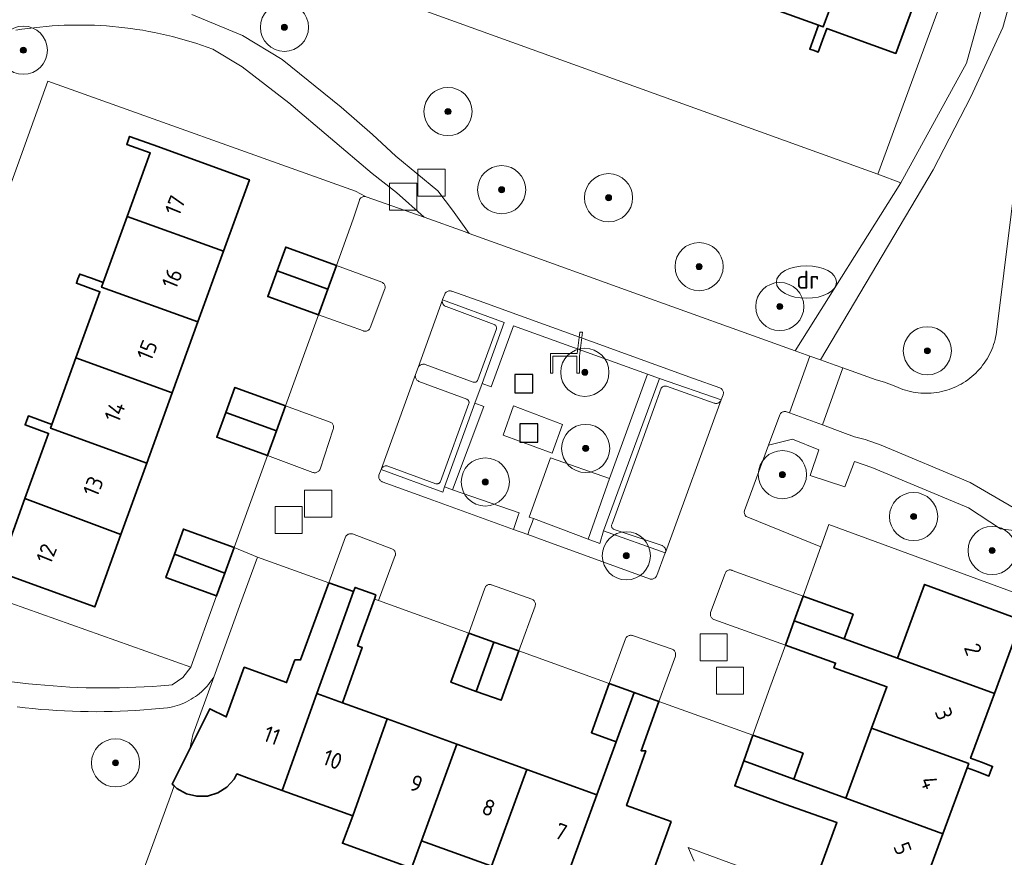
# Model space of a CAD drawing. Extents: x 154222 to 160093, y 456746 to 462495.
# Tile 215 of 254: x 158532 to 158614, y 461150 to 461219. Entities that reach past the tile are written whole.
import ezdxf
from ezdxf.enums import TextEntityAlignment as Align

# ---------------------------------------------------------------- set-up
doc = ezdxf.new("R2010")
doc.units = 0
doc.header["$LTSCALE"] = 0.75
doc.layers.get('0').update_dxf_attribs({"linetype": 'CONTINUOUS'})
for name, color, linetype, lineweight in [('B-XX-GR-BEPLANTING_CULTUUR_BODEMBEDEKKER-GV', 252, 'CONTINUOUS', 18), ('B-XX-GR-BEPLANTING_CULTUUR_BOSPLANTSOEN-GV', 252, 'CONTINUOUS', 18), ('B-XX-GR-BEPLANTING_CULTUUR_HEESTERS-GV', 252, 'CONTINUOUS', 18), ('B-XX-GR-BEPLANTING_CULTUUR_ROOS-GV', 252, 'CONTINUOUS', 18), ('B-XX-GR-BOOM-S', 252, 'CONTINUOUS', 25), ('B-XX-GR-HAAG-GV', 252, 'CONTINUOUS', 13), ('B-XX-IE-MEUBILAIR_WEGMEUBILAIR-S', 252, 'CONTINUOUS', 25), ('B-XX-OG-BEBOUWING-GV', 6, 'CONTINUOUS', 35), ('B-XX-OG-BEBOUWING-T18', 1, 'CONTINUOUS', 18), ('B-XX-OG-TERREIN_CULTUURSCHEIDING-GV', 252, 'CONTINUOUS', 18), ('B-XX-OG-TERREIN_ERF-GV', 252, 'CONTINUOUS', 18), ('B-XX-RI-DRAINAGE_PUT-S', 252, 'CONTINUOUS', 25), ('B-XX-RI-GWA_RIOOLPUT-S', 252, 'CONTINUOUS', 25), ('B-XX-VH-VERHARDING_ASFALT-GV', 252, 'CONTINUOUS', 18), ('B-XX-VH-VERHARDING_BETONSTRAATSTEEN-GV', 252, 'CONTINUOUS', 18), ('B-XX-VH-VERHARDING_TEGEL-GV', 252, 'CONTINUOUS', 18), ('B-XX-VH-VERHARDING_TEGEL_RUBBER-GV', 252, 'CONTINUOUS', 18)]:
    doc.layers.add(name, color=color, linetype=linetype, lineweight=lineweight)
doc.styles.add('NLCS-ISO', font='NLCS-ISO.ttf')
doc.styles.add('NLCS-ISO-M-T18', font='NLCS-ISO.ttf', dxfattribs={"height": 1.8})

# ---------------------------------------------------------------- blocks, each defined once
blk = doc.blocks.new('SRI-PUT_INSPECTIEPUT_RIOOLPUT-SO')
at = {"color": 0, "linetype": 'ByBlock', "lineweight": 18}
blk.add_lwpolyline([(-1.125, -1.125), (1.125, -1.125), (1.125, 1.125), (-1.125, 1.125)], close=True, dxfattribs=at)
blk = doc.blocks.new('SKL-WATER_DRAINAGEPUT-SO')
at = {"color": 0, "linetype": 'ByBlock', "lineweight": 18}
blk.add_ellipse((0, 0), major_axis=(2.5, 0), ratio=0.54, dxfattribs=at)
at = {"color": 0, "linetype": 'ByBlock', "lineweight": 18, "style": 'NLCS-ISO'}
blk.add_text('dr', height=1.5, dxfattribs=at).set_placement((0.117, 0.194), align=Align.MIDDLE_CENTER)
blk = doc.blocks.new('SIE-WEG_SPEELTOESTEL-SO')
at = {"flags": 128}
blk.add_lwpolyline([(-0.75, -0.75), (0.75, -0.75), (0.75, 0.75), (-0.75, 0.75)], close=True, dxfattribs=at)
blk = doc.blocks.new('SIE-WEG_ZITBANK-SO')
at = {"color": 0, "linetype": 'ByBlock', "lineweight": 18}
blk.add_lwpolyline([(-0.912, -1.631), (-0.912, -0.2), (1.088, -0.2), (1.088, -1.631), (1.288, -1.631), (1.288, -0.212), (1.536, 1.777), (1.335, 1.777), (1.113, 0), (-1.112, 0), (-1.112, -1.631)], close=True, dxfattribs=at)
blk = doc.blocks.new('SGR-BOOM_01-SO')
at = {"linetype": 'ByBlock', "lineweight": 18}
h = blk.add_hatch(color=0, dxfattribs=at)
h.dxf.hatch_style = 1
edge = h.paths.add_edge_path()
edge.add_arc((0, 0), 0.25, 0, 360)
at = {"color": 0, "linetype": 'ByBlock', "lineweight": 18}
for radius in [2, 0.25]:
    blk.add_circle((0, 0), radius, dxfattribs=at)

msp = doc.modelspace()

# ---------------------------------------------------------------- linework, layer by layer
at = {"layer": 'B-XX-GR-BEPLANTING_CULTUUR_BODEMBEDEKKER-GV'}
for points in [[(158567.648, 461196.959), (158567.588, 461196.962), (158567.528, 461196.957), (158567.469, 461196.944), (158567.413, 461196.923), (158567.36, 461196.895), (158567.311, 461196.86), (158567.267, 461196.819), (158567.229, 461196.773), (158567.198, 461196.722), (158567.18, 461196.684), (158567.008, 461196.248), (158567.001, 461196.231), (158572.125, 461194.344), (158570.28, 461189.263), (158571.035, 461189.005), (158572.882, 461194.067), (158584.009, 461190.055), (158584.995, 461189.697), (158590.115, 461187.904), (158590.28, 461188.32), (158590.299, 461188.376), (158590.31, 461188.435), (158590.313, 461188.494), (158590.308, 461188.554), (158590.295, 461188.612), (158590.275, 461188.668), (158590.247, 461188.72), (158590.212, 461188.769), (158590.171, 461188.812), (158590.125, 461188.849), (158590.074, 461188.88), (158590.02, 461188.904), (158590.008, 461188.908), (158587.833, 461189.695), (158579.363, 461192.758), (158572.776, 461195.133), (158570.437, 461195.984), (158567.764, 461196.93), (158567.707, 461196.948)], [(158584.995, 461189.697), (158584.009, 461190.055), (158580.851, 461181.373), (158579.093, 461176.349), (158580.045, 461175.991), (158580.37, 461177.036)], [(158570.416, 461187.351), (158569.685, 461187.624), (158567.163, 461180.681), (158567.601, 461180.522), (158567.831, 461180.438)], [(158567.009, 461180.257), (158561.909, 461182.134), (158561.709, 461181.647), (158561.7, 461181.586), (158561.699, 461181.524), (158561.706, 461181.462), (158561.721, 461181.402), (158561.744, 461181.345), (158561.774, 461181.291), (158561.81, 461181.241), (158561.853, 461181.196), (158561.901, 461181.157), (158561.954, 461181.125), (158561.999, 461181.104), (158565.877, 461179.683), (158572.883, 461177.152), (158573.175, 461177.985), (158573.285, 461178.297), (158573.363, 461178.52), (158567.831, 461180.438), (158567.601, 461180.522), (158567.163, 461180.681)], [(158579.093, 461176.349), (158574.547, 461178.047), (158574.433, 461177.732), (158574.229, 461177.171), (158574.066, 461176.724), (158575.433, 461176.23), (158584.182, 461173.047), (158584.242, 461173.031), (158584.304, 461173.023), (158584.366, 461173.023), (158584.427, 461173.031), (158584.487, 461173.047), (158584.545, 461173.071), (158584.598, 461173.101), (158584.648, 461173.138), (158584.692, 461173.182), (158584.731, 461173.23), (158584.763, 461173.284), (158584.78, 461173.321), (158585.488, 461175.215), (158580.37, 461177.036), (158580.045, 461175.991)]]:
    msp.add_lwpolyline(points, close=True, dxfattribs=at)
at = {"layer": 'B-XX-GR-BEPLANTING_CULTUUR_BOSPLANTSOEN-GV'}
for points in [[(158546.175, 461219.927), (158550.384, 461218.176), (158553.682, 461216.181), (158558.583, 461212.226), (158561.188, 461209.938), (158563.115, 461208.142), (158566.597, 461205.267), (158567.837, 461203.655), (158569.197, 461201.74), (158572.839, 461200.416), (158582.487, 461196.948), (158591.724, 461193.612), (158596.266, 461191.981), (158605.032, 461205.932), (158603.142, 461206.655), (158546.431, 461227.15)], [(158523.003, 461183.204), (158534.226, 461214.383), (158559.776, 461205.252), (158560.609, 461204.798), (158560.668, 461204.783), (158565.465, 461203.073), (158563.189, 461205.145), (158561.167, 461206.717), (158554.253, 461212.589), (158550.367, 461215.57), (158547.939, 461217.034), (158547.466, 461217.207), (158546.99, 461217.372), (158546.512, 461217.529), (158546.031, 461217.679), (158545.548, 461217.821), (158545.063, 461217.956), (158544.576, 461218.083), (158544.087, 461218.202), (158543.595, 461218.313), (158543.103, 461218.416), (158542.608, 461218.512), (158542.112, 461218.6), (158541.615, 461218.679), (158541.117, 461218.751), (158540.617, 461218.815), (158540.117, 461218.872), (158539.616, 461218.92), (158539.114, 461218.96), (158538.611, 461218.992), (158538.109, 461219.016), (158537.605, 461219.032), (158537.102, 461219.041), (158536.598, 461219.041), (158536.095, 461219.033), (158535.591, 461219.017), (158535.089, 461218.993), (158534.586, 461218.961), (158534.084, 461218.922), (158533.583, 461218.874), (158533.082, 461218.818), (158532.583, 461218.755), (158532.084, 461218.683), (158531.587, 461218.604)], [(158531.259, 461164.505), (158531.941, 461164.418), (158532.624, 461164.339), (158533.308, 461164.268), (158533.992, 461164.205), (158534.677, 461164.15), (158535.363, 461164.103), (158536.049, 461164.064), (158536.736, 461164.033), (158537.422, 461164.01), (158538.109, 461163.995), (158538.797, 461163.987), (158539.484, 461163.988), (158540.171, 461163.997), (158540.859, 461164.014), (158541.545, 461164.039), (158542.232, 461164.072), (158542.918, 461164.112), (158543.604, 461164.161), (158544.288, 461164.218), (158544.552, 461164.242), (158545.455, 461164.848), (158546.104, 461165.72), (158523.663, 461173.676)], [(158542.24, 461149.025), (158544.413, 461154.994), (158544.722, 461155.845), (158544.56, 461155.988), (158546.033, 461158.935), (158546.266, 461160.087), (158548.014, 461164.89), (158547.938, 461164.771), (158547.819, 461164.597), (158547.694, 461164.428), (158547.562, 461164.264), (158547.425, 461164.105), (158547.281, 461163.951), (158547.132, 461163.804), (158546.977, 461163.661), (158546.817, 461163.525), (158546.651, 461163.395), (158546.481, 461163.271), (158546.306, 461163.154), (158546.128, 461163.044), (158545.944, 461162.94), (158545.758, 461162.844), (158545.567, 461162.755), (158545.373, 461162.673), (158545.177, 461162.598), (158544.977, 461162.531), (158544.776, 461162.472), (158544.572, 461162.42), (158544.366, 461162.376), (158544.159, 461162.34), (158543.505, 461162.272), (158542.85, 461162.212), (158542.195, 461162.16), (158541.539, 461162.116), (158540.883, 461162.08), (158540.226, 461162.052), (158539.569, 461162.032), (158538.912, 461162.02), (158538.254, 461162.016), (158537.597, 461162.019), (158536.94, 461162.031), (158536.283, 461162.051), (158535.626, 461162.079), (158534.97, 461162.115), (158534.314, 461162.159), (158533.659, 461162.211), (158533.004, 461162.271), (158532.35, 461162.339), (158531.697, 461162.414)], [(158623.561, 461149.847), (158623.772, 461150.424), (158623.975, 461151.004), (158624.17, 461151.587), (158624.358, 461152.171), (158624.51, 461152.663), (158620.095, 461154.372), (158615.056, 461140.534), (158587.375, 461150.729), (158587.89, 461149.593)]]:
    msp.add_lwpolyline(points, dxfattribs=at)
at = {"layer": 'B-XX-GR-BEPLANTING_CULTUUR_HEESTERS-GV'}
msp.add_lwpolyline([(158611.201, 461228.692), (158603.142, 461206.655), (158605.032, 461205.932), (158610.497, 461215.861), (158612.962, 461224.776)], dxfattribs=at)
for points in [[(158557.682, 461186.069), (158553.968, 461187.418), (158553.217, 461185.346), (158552.469, 461183.28), (158556.235, 461181.89), (158556.278, 461181.876), (158556.338, 461181.865), (158556.398, 461181.861), (158556.459, 461181.865), (158556.519, 461181.877), (158556.576, 461181.897), (158556.631, 461181.924), (158556.681, 461181.958), (158556.727, 461181.998), (158556.767, 461182.044), (158556.8, 461182.095), (158556.827, 461182.15), (158557.928, 461185.491), (158557.941, 461185.528), (158557.954, 461185.586), (158557.959, 461185.646), (158557.957, 461185.705), (158557.946, 461185.764), (158557.928, 461185.821), (158557.902, 461185.875), (158557.869, 461185.925), (158557.83, 461185.97), (158557.785, 461186.01), (158557.736, 461186.043)], [(158598.226, 461183.77), (158596.039, 461184.646), (158594.055, 461184.159), (158592.056, 461178.732), (158592.035, 461178.582), (158592.052, 461178.461), (158592.11, 461178.336), (158592.115, 461178.326), (158592.124, 461178.317), (158592.213, 461178.224), (158592.33, 461178.157), (158598.393, 461175.715), (158599.057, 461177.561), (158625.063, 461168.015), (158626.634, 461167.378), (158627.126, 461175.465), (158613.307, 461177.205), (158610.648, 461178.943), (158602.643, 461182.284), (158601.203, 461182.791), (158600.39, 461180.693), (158597.502, 461181.62)], [(158590.902, 461173.792), (158590.844, 461173.794), (158590.786, 461173.788), (158590.729, 461173.774), (158590.675, 461173.752), (158590.624, 461173.724), (158590.577, 461173.688), (158590.536, 461173.647), (158590.501, 461173.6), (158590.472, 461173.549), (158590.451, 461173.495), (158589.25, 461170.242), (158589.242, 461170.214), (158589.23, 461170.155), (158589.227, 461170.095), (158589.232, 461170.035), (158589.244, 461169.976), (158589.265, 461169.919), (158589.292, 461169.866), (158589.327, 461169.816), (158589.367, 461169.772), (158589.413, 461169.733), (158589.464, 461169.701), (158589.519, 461169.676), (158595.455, 461167.549), (158596.182, 461169.568), (158596.918, 461171.614), (158591.041, 461173.753), (158591.016, 461173.764), (158590.96, 461173.782)], [(158570.989, 461172.578), (158570.932, 461172.585), (158570.875, 461172.584), (158570.818, 461172.576), (158570.763, 461172.559), (158570.711, 461172.535), (158570.663, 461172.504), (158570.619, 461172.467), (158570.581, 461172.424), (158570.55, 461172.376), (158570.525, 461172.324), (158570.508, 461172.269), (158569.168, 461168.549), (158571.268, 461167.794), (158573.32, 461167.056), (158574.677, 461170.786), (158574.692, 461170.831), (158574.704, 461170.889), (158574.707, 461170.947), (158574.703, 461171.005), (158574.691, 461171.063), (158574.671, 461171.117), (158574.644, 461171.169), (158574.61, 461171.217), (158574.57, 461171.259), (158574.524, 461171.296), (158574.474, 461171.326), (158574.42, 461171.349), (158571.068, 461172.554), (158571.044, 461172.563)]]:
    msp.add_lwpolyline(points, close=True, dxfattribs=at)
at = {"layer": 'B-XX-GR-BEPLANTING_CULTUUR_ROOS-GV'}
for points in [[(158561.948, 461197.69), (158558.191, 461199.068), (158557.478, 461197.101), (158556.703, 461194.963), (158560.433, 461193.632), (158560.447, 461193.627), (158560.506, 461193.614), (158560.566, 461193.609), (158560.625, 461193.611), (158560.684, 461193.622), (158560.741, 461193.64), (158560.796, 461193.666), (158560.846, 461193.699), (158560.891, 461193.738), (158560.931, 461193.783), (158560.964, 461193.832), (158560.991, 461193.886), (158562.217, 461197.129), (158562.229, 461197.19), (158562.234, 461197.251), (158562.23, 461197.313), (158562.219, 461197.373), (158562.199, 461197.432), (158562.173, 461197.487), (158562.139, 461197.539), (158562.099, 461197.586), (158562.054, 461197.627), (158562.003, 461197.662)], [(158559.465, 461176.79), (158559.402, 461176.797), (158559.34, 461176.796), (158559.278, 461176.787), (158559.218, 461176.771), (158559.16, 461176.747), (158559.106, 461176.715), (158559.056, 461176.677), (158559.012, 461176.633), (158558.973, 461176.584), (158558.941, 461176.53), (158557.569, 461172.723), (158559.609, 461171.989), (158559.735, 461172.341), (158561.467, 461171.72), (158561.34, 461171.365), (158561.694, 461171.238), (158563.079, 461174.982), (158563.083, 461174.997), (158563.094, 461175.058), (158563.096, 461175.119), (158563.091, 461175.18), (158563.078, 461175.239), (158563.056, 461175.297), (158563.028, 461175.351), (158562.993, 461175.401), (158562.952, 461175.446), (158562.905, 461175.485), (158562.853, 461175.518), (158562.798, 461175.544), (158559.522, 461176.776)], [(158582.655, 461168.359), (158582.595, 461168.361), (158582.536, 461168.355), (158582.478, 461168.341), (158582.422, 461168.32), (158582.37, 461168.291), (158582.322, 461168.256), (158582.279, 461168.214), (158582.242, 461168.167), (158582.212, 461168.116), (158582.189, 461168.061), (158580.826, 461164.355), (158582.89, 461163.613), (158584.951, 461162.872), (158586.321, 461166.627), (158586.327, 461166.646), (158586.339, 461166.707), (158586.344, 461166.768), (158586.341, 461166.83), (158586.33, 461166.891), (158586.311, 461166.95), (158586.285, 461167.006), (158586.251, 461167.058), (158586.212, 461167.105), (158586.166, 461167.147), (158586.116, 461167.182), (158586.061, 461167.211), (158582.761, 461168.335), (158582.714, 461168.349)]]:
    msp.add_lwpolyline(points, close=True, dxfattribs=at)
at = {"layer": 'B-XX-GR-HAAG-GV'}
for points in [[(158567.648, 461196.959), (158567.588, 461196.962), (158567.528, 461196.957), (158567.469, 461196.944), (158567.413, 461196.923), (158567.36, 461196.895), (158567.311, 461196.86), (158567.267, 461196.819), (158567.229, 461196.773), (158567.198, 461196.722), (158567.18, 461196.684), (158567.008, 461196.248), (158567.001, 461196.231), (158572.125, 461194.344), (158570.28, 461189.263), (158571.035, 461189.005), (158572.882, 461194.067), (158584.009, 461190.055), (158584.995, 461189.697), (158590.115, 461187.904), (158590.28, 461188.32), (158590.299, 461188.376), (158590.31, 461188.435), (158590.313, 461188.494), (158590.308, 461188.554), (158590.295, 461188.612), (158590.275, 461188.668), (158590.247, 461188.72), (158590.212, 461188.769), (158590.171, 461188.812), (158590.125, 461188.849), (158590.074, 461188.88), (158590.02, 461188.904), (158590.008, 461188.908), (158587.833, 461189.695), (158579.363, 461192.758), (158572.776, 461195.133), (158570.437, 461195.984), (158567.764, 461196.93), (158567.707, 461196.948)], [(158584.995, 461189.697), (158584.009, 461190.055), (158580.851, 461181.373), (158579.093, 461176.349), (158580.045, 461175.991), (158580.37, 461177.036)], [(158570.416, 461187.351), (158569.685, 461187.624), (158567.163, 461180.681), (158567.601, 461180.522), (158567.831, 461180.438)], [(158567.009, 461180.257), (158561.909, 461182.134), (158561.709, 461181.647), (158561.7, 461181.586), (158561.699, 461181.524), (158561.706, 461181.462), (158561.721, 461181.402), (158561.744, 461181.345), (158561.774, 461181.291), (158561.81, 461181.241), (158561.853, 461181.196), (158561.901, 461181.157), (158561.954, 461181.125), (158561.999, 461181.104), (158565.877, 461179.683), (158572.883, 461177.152), (158573.175, 461177.985), (158573.285, 461178.297), (158573.363, 461178.52), (158567.831, 461180.438), (158567.601, 461180.522), (158567.163, 461180.681)], [(158579.093, 461176.349), (158574.547, 461178.047), (158574.433, 461177.732), (158574.229, 461177.171), (158574.066, 461176.724), (158575.433, 461176.23), (158584.182, 461173.047), (158584.242, 461173.031), (158584.304, 461173.023), (158584.366, 461173.023), (158584.427, 461173.031), (158584.487, 461173.047), (158584.545, 461173.071), (158584.598, 461173.101), (158584.648, 461173.138), (158584.692, 461173.182), (158584.731, 461173.23), (158584.763, 461173.284), (158584.78, 461173.321), (158585.488, 461175.215), (158580.37, 461177.036), (158580.045, 461175.991)]]:
    msp.add_lwpolyline(points, close=True, dxfattribs=at)
at = {"layer": 'B-XX-OG-BEBOUWING-GV'}
for points in [[(158601.598, 461227.032), (158595.844, 461229.129), (158592.894, 461220.949), (158598.198, 461219.016), (158598.579, 461218.884)], [(158607.611, 461224.841), (158601.598, 461227.032), (158598.579, 461218.884), (158598.198, 461219.016), (158597.837, 461218.027), (158597.479, 461217.043), (158597.83, 461216.914), (158598.177, 461216.788), (158598.536, 461217.771), (158598.897, 461218.761), (158604.636, 461216.676)], [(158542.97, 461209.082), (158541.02, 461209.788), (158540.782, 461209.132), (158542.732, 461208.426), (158540.823, 461203.15), (158548.817, 461200.247), (158550.967, 461206.188)], [(158548.817, 461200.247), (158540.823, 461203.15), (158538.833, 461197.655), (158538.691, 461197.258), (158546.698, 461194.392)], [(158558.191, 461199.068), (158553.984, 461200.595), (158553.271, 461198.629), (158557.478, 461197.101)], [(158557.478, 461197.101), (158553.271, 461198.629), (158552.496, 461196.489), (158556.703, 461194.963)], [(158537.857, 461198.007), (158536.884, 461198.361), (158536.735, 461197.953), (158536.609, 461197.601), (158537.582, 461197.248), (158538.558, 461196.895), (158536.566, 461191.393), (158544.561, 461188.49), (158546.698, 461194.392), (158538.691, 461197.258), (158538.833, 461197.655)], [(158544.561, 461188.49), (158536.566, 461191.393), (158534.566, 461185.869), (158534.458, 461185.56), (158542.449, 461182.653)], [(158553.968, 461187.418), (158549.764, 461188.944), (158549.012, 461186.873), (158553.217, 461185.346)], [(158533.591, 461186.221), (158532.618, 461186.575), (158532.487, 461186.216), (158532.349, 461185.832), (158533.323, 461185.479), (158534.297, 461185.126), (158532.337, 461179.711), (158540.307, 461176.737), (158542.449, 461182.653), (158534.458, 461185.56), (158534.566, 461185.869)], [(158553.217, 461185.346), (158549.012, 461186.873), (158548.262, 461184.809), (158552.469, 461183.28)], [(158540.307, 461176.737), (158532.337, 461179.711), (158530.295, 461174.073), (158528.348, 461174.778), (158528.181, 461174.316), (158529.72, 461173.759), (158538.128, 461170.716)], [(158549.703, 461175.65), (158545.496, 461177.177), (158544.737, 461175.084), (158548.93, 461173.519)], [(158548.93, 461173.519), (158544.737, 461175.084), (158544.039, 461173.158), (158548.246, 461171.633)], [(158557.569, 461172.723), (158555.208, 461166.312), (158554.738, 461166.312), (158554.057, 461164.431), (158550.541, 461165.703), (158549.05, 461161.582), (158547.696, 461162.259), (158546.033, 461158.935), (158544.56, 461155.988), (158544.722, 461155.845), (158544.953, 461155.64), (158545.732, 461155.204), (158546.599, 461154.989), (158547.491, 461155.012), (158548.346, 461155.271), (158549.101, 461155.747), (158549.703, 461156.406), (158549.927, 461156.845), (158550.934, 461156.481), (158553.695, 461155.482), (158556.575, 461163.52), (158558.141, 461167.892), (158559.609, 461171.989)], [(158615.055, 461169.622), (158607.004, 461172.584), (158604.752, 461166.462), (158612.818, 461163.54), (158614.695, 461168.643), (158616.51, 461167.975), (158616.87, 461168.954)], [(158561.467, 461171.72), (158559.735, 461172.341), (158559.609, 461171.989), (158558.141, 461167.892), (158556.575, 461163.52), (158558.691, 461162.755), (158560.336, 461167.346), (158559.95, 461167.484), (158561.34, 461171.365)], [(158601.087, 461170.117), (158596.918, 461171.614), (158596.182, 461169.568), (158600.347, 461168.059)], [(158600.347, 461168.059), (158596.182, 461169.568), (158595.455, 461167.549), (158599.625, 461166.051), (158599.486, 461165.665), (158603.878, 461164.087), (158602.614, 461160.65), (158610.673, 461157.713), (158610.538, 461157.342), (158611.445, 461157.008), (158612.353, 461156.674), (158612.493, 461157.052), (158612.648, 461157.476), (158611.74, 461157.81), (158610.833, 461158.144), (158612.818, 461163.54), (158604.752, 461166.462)], [(158571.268, 461167.794), (158569.168, 461168.549), (158567.697, 461164.455), (158569.778, 461163.706)], [(158573.32, 461167.056), (158571.268, 461167.794), (158569.778, 461163.706), (158571.85, 461162.961)], [(158582.89, 461163.613), (158580.826, 461164.355), (158579.355, 461160.262), (158581.404, 461159.525)], [(158558.691, 461162.755), (158556.575, 461163.52), (158553.695, 461155.482), (158559.538, 461153.369), (158562.407, 461161.41)], [(158582.89, 461163.613), (158581.404, 461159.525), (158579.801, 461155.117), (158576.884, 461147.092), (158582.325, 461145.123), (158583.067, 461144.855), (158585.972, 461152.885), (158582.27, 461154.224), (158583.867, 461158.778), (158583.481, 461158.778), (158584.951, 461162.872)], [(158568.181, 461159.321), (158562.407, 461161.41), (158559.538, 461153.369), (158558.683, 461151.085), (158564.422, 461149.008), (158565.257, 461151.299)], [(158610.673, 461157.713), (158602.614, 461160.65), (158600.479, 461154.845), (158600.475, 461154.834), (158608.531, 461151.886), (158610.538, 461157.342)], [(158596.932, 461158.566), (158592.764, 461160.066), (158591.999, 461157.935), (158596.159, 461156.413)], [(158574.008, 461157.213), (158568.181, 461159.321), (158565.257, 461151.299), (158570.691, 461149.332), (158571.066, 461149.198)], [(158596.159, 461156.413), (158591.999, 461157.935), (158591.247, 461155.847), (158595.418, 461154.346), (158599.726, 461152.8), (158598.288, 461148.89), (158606.339, 461145.928), (158608.154, 461145.26), (158608.407, 461145.946), (158606.592, 461146.614), (158608.531, 461151.886), (158600.475, 461154.834), (158600.479, 461154.845), (158596.155, 461156.401)], [(158579.801, 461155.117), (158574.008, 461157.213), (158571.066, 461149.198), (158570.691, 461149.332), (158570.341, 461148.367), (158569.992, 461147.402), (158570.437, 461147.24), (158570.719, 461147.139), (158571.068, 461148.103), (158571.418, 461149.069), (158576.884, 461147.092)]]:
    msp.add_lwpolyline(points, close=True, dxfattribs=at)
at = {"layer": 'B-XX-OG-TERREIN_CULTUURSCHEIDING-GV'}
msp.add_lwpolyline([(158615.066, 461224.386), (158613.5, 461218.839), (158610.844, 461213.071), (158607.722, 461207.005), (158598.359, 461191.23), (158599.597, 461190.785), (158600.23, 461190.559), (158603.003, 461189.569), (158603.672, 461189.377), (158604.609, 461189.032), (158604.807, 461188.942), (158605.008, 461188.86), (158605.212, 461188.785), (158605.418, 461188.718), (158605.627, 461188.658), (158605.838, 461188.607), (158606.05, 461188.563), (158606.264, 461188.526), (158606.48, 461188.498), (158606.696, 461188.478), (158606.913, 461188.465), (158607.13, 461188.461), (158607.347, 461188.464), (158607.564, 461188.476), (158607.78, 461188.496), (158607.995, 461188.523), (158608.209, 461188.559), (158608.422, 461188.602), (158608.633, 461188.653), (158608.842, 461188.712), (158609.049, 461188.779), (158609.253, 461188.853), (158609.454, 461188.934), (158609.652, 461189.023), (158609.847, 461189.119), (158610.038, 461189.223), (158610.225, 461189.333), (158610.408, 461189.45), (158610.587, 461189.573), (158610.76, 461189.704), (158610.929, 461189.84), (158611.093, 461189.983), (158611.251, 461190.131), (158611.404, 461190.286), (158611.551, 461190.446), (158611.692, 461190.611), (158611.827, 461190.781), (158611.955, 461190.956), (158612.077, 461191.136), (158612.192, 461191.32), (158612.301, 461191.508), (158612.402, 461191.7), (158612.497, 461191.896), (158612.584, 461192.094), (158612.663, 461192.297), (158612.735, 461192.501), (158612.8, 461192.709), (158612.856, 461192.918), (158612.905, 461193.13), (158612.941, 461193.311), (158617.349, 461228.748)], dxfattribs=at)
for points in [[(158584.009, 461190.055), (158572.882, 461194.067), (158571.035, 461189.005), (158570.28, 461189.263), (158569.685, 461187.624), (158570.416, 461187.351), (158567.831, 461180.438), (158573.363, 461178.52), (158573.285, 461178.297), (158573.175, 461177.985), (158572.883, 461177.152), (158574.066, 461176.724), (158574.229, 461177.171), (158574.433, 461177.732), (158574.547, 461178.047), (158574.19, 461178.18), (158575.956, 461183.102), (158580.851, 461181.373)], [(158572.042, 461184.992), (158572.874, 461187.405), (158576.959, 461185.869), (158576.089, 461183.484)]]:
    msp.add_lwpolyline(points, close=True, dxfattribs=at)
at = {"layer": 'B-XX-OG-TERREIN_ERF-GV'}
for points in [[(158546.431, 461227.15), (158603.142, 461206.655), (158611.201, 461228.692)], [(158607.611, 461224.841), (158604.636, 461216.676), (158598.897, 461218.761), (158598.536, 461217.771), (158598.177, 461216.788), (158597.83, 461216.914), (158597.479, 461217.043), (158597.837, 461218.027), (158598.198, 461219.016), (158592.894, 461220.949)], [(158523.663, 461173.676), (158546.104, 461165.72), (158548.246, 461171.633), (158544.039, 461173.158), (158544.737, 461175.084), (158545.496, 461177.177), (158549.703, 461175.65), (158552.469, 461183.28), (158548.262, 461184.809), (158549.012, 461186.873), (158549.764, 461188.944), (158553.968, 461187.418), (158556.703, 461194.963), (158552.496, 461196.489), (158553.271, 461198.629), (158553.984, 461200.595), (158558.191, 461199.068), (158559.586, 461202.914), (158560.092, 461204.501), (158560.107, 461204.538), (158560.136, 461204.591), (158560.172, 461204.64), (158560.214, 461204.684), (158560.262, 461204.722), (158560.314, 461204.753), (158560.369, 461204.778), (158560.428, 461204.795), (158560.488, 461204.804), (158560.549, 461204.805), (158560.609, 461204.798), (158559.776, 461205.252), (158534.226, 461214.383), (158523.003, 461183.204)], [(158530.295, 461174.073), (158532.337, 461179.711), (158534.297, 461185.126), (158533.323, 461185.479), (158532.349, 461185.832), (158532.487, 461186.216), (158532.618, 461186.575), (158533.591, 461186.221), (158534.566, 461185.869), (158536.566, 461191.393), (158538.558, 461196.895), (158537.582, 461197.248), (158536.609, 461197.601), (158536.735, 461197.953), (158536.884, 461198.361), (158537.857, 461198.007), (158538.833, 461197.655), (158540.823, 461203.15), (158542.732, 461208.426), (158540.782, 461209.132), (158541.02, 461209.788), (158542.97, 461209.082), (158550.967, 461206.188), (158548.817, 461200.247), (158546.698, 461194.392), (158544.561, 461188.49), (158542.449, 461182.653), (158540.307, 461176.737), (158538.128, 461170.716), (158529.72, 461173.759)], [(158625.063, 461168.015), (158599.057, 461177.561), (158598.393, 461175.715), (158596.918, 461171.614), (158601.087, 461170.117), (158600.347, 461168.059), (158604.752, 461166.462), (158607.004, 461172.584), (158615.055, 461169.622)], [(158614.695, 461168.643), (158612.818, 461163.54), (158610.833, 461158.144), (158611.74, 461157.81), (158612.648, 461157.476), (158612.493, 461157.052), (158612.353, 461156.674), (158611.445, 461157.008), (158610.538, 461157.342), (158608.531, 461151.886), (158606.592, 461146.614)], [(158598.288, 461148.89), (158599.726, 461152.8), (158595.418, 461154.346), (158591.247, 461155.847), (158591.999, 461157.935), (158592.764, 461160.066), (158584.951, 461162.872), (158583.481, 461158.778), (158583.867, 461158.778), (158582.27, 461154.224), (158585.972, 461152.885), (158583.067, 461144.855)], [(158570.691, 461149.332), (158565.257, 461151.299), (158564.422, 461149.008), (158558.683, 461151.085), (158559.538, 461153.369), (158553.695, 461155.482), (158550.934, 461156.481), (158549.927, 461156.845), (158549.703, 461156.406), (158549.101, 461155.747), (158548.346, 461155.271), (158547.491, 461155.012), (158546.599, 461154.989), (158545.732, 461155.204), (158544.953, 461155.64), (158544.722, 461155.845), (158544.413, 461154.994), (158542.24, 461149.025)], [(158587.89, 461149.593), (158587.375, 461150.729), (158615.056, 461140.534)]]:
    msp.add_lwpolyline(points, dxfattribs=at)
for points in [[(158557.569, 461172.723), (158551.641, 461174.856), (158550.154, 461170.77), (158548.014, 461164.89), (158546.266, 461160.087), (158546.033, 461158.935), (158547.696, 461162.259), (158549.05, 461161.582), (158550.541, 461165.703), (158554.057, 461164.431), (158554.738, 461166.312), (158555.208, 461166.312)], [(158561.694, 461171.238), (158561.34, 461171.365), (158559.95, 461167.484), (158560.336, 461167.346), (158558.691, 461162.755), (158562.407, 461161.41), (158568.181, 461159.321), (158574.008, 461157.213), (158579.801, 461155.117), (158581.404, 461159.525), (158579.355, 461160.262), (158580.826, 461164.355), (158573.32, 461167.056), (158571.85, 461162.961), (158569.778, 461163.706), (158567.697, 461164.455), (158569.168, 461168.549)], [(158599.625, 461166.051), (158595.455, 461167.549), (158594.174, 461163.988), (158592.764, 461160.066), (158596.932, 461158.566), (158596.159, 461156.413), (158596.155, 461156.401), (158600.479, 461154.845), (158602.614, 461160.65), (158603.878, 461164.087), (158599.486, 461165.665)]]:
    msp.add_lwpolyline(points, close=True, dxfattribs=at)
at = {"layer": 'B-XX-VH-VERHARDING_ASFALT-GV'}
msp.add_lwpolyline([(158531.587, 461218.604), (158532.084, 461218.683), (158532.583, 461218.755), (158533.082, 461218.818), (158533.583, 461218.874), (158534.084, 461218.922), (158534.586, 461218.961), (158535.089, 461218.993), (158535.591, 461219.017), (158536.095, 461219.033), (158536.598, 461219.041), (158537.102, 461219.041), (158537.605, 461219.032), (158538.109, 461219.016), (158538.611, 461218.992), (158539.114, 461218.96), (158539.616, 461218.92), (158540.117, 461218.872), (158540.617, 461218.815), (158541.117, 461218.751), (158541.615, 461218.679), (158542.112, 461218.6), (158542.608, 461218.512), (158543.103, 461218.416), (158543.595, 461218.313), (158544.087, 461218.202), (158544.576, 461218.083), (158545.063, 461217.956), (158545.548, 461217.821), (158546.031, 461217.679), (158546.512, 461217.529), (158546.99, 461217.372), (158547.466, 461217.207), (158547.939, 461217.034), (158550.367, 461215.57), (158554.253, 461212.589), (158561.167, 461206.717), (158563.189, 461205.145), (158565.465, 461203.073), (158568.878, 461201.856), (158569.197, 461201.74), (158567.837, 461203.655), (158566.597, 461205.267), (158563.115, 461208.142), (158561.188, 461209.938), (158558.583, 461212.226), (158553.682, 461216.181), (158550.384, 461218.176), (158546.175, 461219.927)], dxfattribs=at)
at = {"layer": 'B-XX-VH-VERHARDING_BETONSTRAATSTEEN-GV'}
msp.add_lwpolyline([(158617.349, 461228.748), (158612.941, 461193.311), (158612.905, 461193.13), (158612.856, 461192.918), (158612.8, 461192.709), (158612.735, 461192.501), (158612.663, 461192.297), (158612.584, 461192.094), (158612.497, 461191.896), (158612.402, 461191.7), (158612.301, 461191.508), (158612.192, 461191.32), (158612.077, 461191.136), (158611.955, 461190.956), (158611.827, 461190.781), (158611.692, 461190.611), (158611.551, 461190.446), (158611.404, 461190.286), (158611.251, 461190.131), (158611.093, 461189.983), (158610.929, 461189.84), (158610.76, 461189.704), (158610.587, 461189.573), (158610.408, 461189.45), (158610.225, 461189.333), (158610.038, 461189.223), (158609.847, 461189.119), (158609.652, 461189.023), (158609.454, 461188.934), (158609.253, 461188.853), (158609.049, 461188.779), (158608.842, 461188.712), (158608.633, 461188.653), (158608.422, 461188.602), (158608.209, 461188.559), (158607.995, 461188.523), (158607.78, 461188.496), (158607.564, 461188.476), (158607.347, 461188.464), (158607.13, 461188.461), (158606.913, 461188.465), (158606.696, 461188.478), (158606.48, 461188.498), (158606.264, 461188.526), (158606.05, 461188.563), (158605.838, 461188.607), (158605.627, 461188.658), (158605.418, 461188.718), (158605.212, 461188.785), (158605.008, 461188.86), (158604.807, 461188.942), (158604.609, 461189.032), (158603.672, 461189.377), (158603.003, 461189.569), (158600.23, 461190.559), (158598.532, 461185.828), (158600.216, 461185.212), (158601.203, 461184.855), (158602.083, 461184.609), (158603.413, 461184.159), (158610.789, 461181.045), (158614.351, 461178.96)], dxfattribs=at)
for points in [[(158560.609, 461204.798), (158560.549, 461204.805), (158560.488, 461204.804), (158560.428, 461204.795), (158560.369, 461204.778), (158560.314, 461204.753), (158560.262, 461204.722), (158560.214, 461204.684), (158560.172, 461204.64), (158560.136, 461204.591), (158560.107, 461204.538), (158560.092, 461204.501), (158559.586, 461202.914), (158558.191, 461199.068), (158561.948, 461197.69), (158562.003, 461197.662), (158562.054, 461197.627), (158562.099, 461197.586), (158562.139, 461197.539), (158562.173, 461197.487), (158562.199, 461197.432), (158562.219, 461197.373), (158562.23, 461197.313), (158562.234, 461197.251), (158562.229, 461197.19), (158562.217, 461197.129), (158560.991, 461193.886), (158560.964, 461193.832), (158560.931, 461193.783), (158560.891, 461193.738), (158560.846, 461193.699), (158560.796, 461193.666), (158560.741, 461193.64), (158560.684, 461193.622), (158560.625, 461193.611), (158560.566, 461193.609), (158560.506, 461193.614), (158560.447, 461193.627), (158560.433, 461193.632), (158556.703, 461194.963), (158553.968, 461187.418), (158557.682, 461186.069), (158557.736, 461186.043), (158557.785, 461186.01), (158557.83, 461185.97), (158557.869, 461185.925), (158557.902, 461185.875), (158557.928, 461185.821), (158557.946, 461185.764), (158557.957, 461185.705), (158557.959, 461185.646), (158557.954, 461185.586), (158557.941, 461185.528), (158557.928, 461185.491), (158556.827, 461182.15), (158556.8, 461182.095), (158556.767, 461182.044), (158556.727, 461181.998), (158556.681, 461181.958), (158556.631, 461181.924), (158556.576, 461181.897), (158556.519, 461181.877), (158556.459, 461181.865), (158556.398, 461181.861), (158556.338, 461181.865), (158556.278, 461181.876), (158556.235, 461181.89), (158552.469, 461183.28), (158549.703, 461175.65), (158551.641, 461174.856), (158557.569, 461172.723), (158558.941, 461176.53), (158558.973, 461176.584), (158559.012, 461176.633), (158559.056, 461176.677), (158559.106, 461176.715), (158559.16, 461176.747), (158559.218, 461176.771), (158559.278, 461176.787), (158559.34, 461176.796), (158559.402, 461176.797), (158559.465, 461176.79), (158559.522, 461176.776), (158562.798, 461175.544), (158562.853, 461175.518), (158562.905, 461175.485), (158562.952, 461175.446), (158562.993, 461175.401), (158563.028, 461175.351), (158563.056, 461175.297), (158563.078, 461175.239), (158563.091, 461175.18), (158563.096, 461175.119), (158563.094, 461175.058), (158563.083, 461174.997), (158563.079, 461174.982), (158561.694, 461171.238), (158569.168, 461168.549), (158570.508, 461172.269), (158570.525, 461172.324), (158570.55, 461172.376), (158570.581, 461172.424), (158570.619, 461172.467), (158570.663, 461172.504), (158570.711, 461172.535), (158570.763, 461172.559), (158570.818, 461172.576), (158570.875, 461172.584), (158570.932, 461172.585), (158570.989, 461172.578), (158571.044, 461172.563), (158571.068, 461172.554), (158574.42, 461171.349), (158574.474, 461171.326), (158574.524, 461171.296), (158574.57, 461171.259), (158574.61, 461171.217), (158574.644, 461171.169), (158574.671, 461171.117), (158574.691, 461171.063), (158574.703, 461171.005), (158574.707, 461170.947), (158574.704, 461170.889), (158574.692, 461170.831), (158574.677, 461170.786), (158573.32, 461167.056), (158580.826, 461164.355), (158582.189, 461168.061), (158582.212, 461168.116), (158582.242, 461168.167), (158582.279, 461168.214), (158582.322, 461168.256), (158582.37, 461168.291), (158582.422, 461168.32), (158582.478, 461168.341), (158582.536, 461168.355), (158582.595, 461168.361), (158582.655, 461168.359), (158582.714, 461168.349), (158582.761, 461168.335), (158586.061, 461167.211), (158586.116, 461167.182), (158586.166, 461167.147), (158586.212, 461167.105), (158586.251, 461167.058), (158586.285, 461167.006), (158586.311, 461166.95), (158586.33, 461166.891), (158586.341, 461166.83), (158586.344, 461166.768), (158586.339, 461166.707), (158586.327, 461166.646), (158586.321, 461166.627), (158584.951, 461162.872), (158592.764, 461160.066), (158594.174, 461163.988), (158595.455, 461167.549), (158589.519, 461169.676), (158589.464, 461169.701), (158589.413, 461169.733), (158589.367, 461169.772), (158589.327, 461169.816), (158589.292, 461169.866), (158589.265, 461169.919), (158589.244, 461169.976), (158589.232, 461170.035), (158589.227, 461170.095), (158589.23, 461170.155), (158589.242, 461170.214), (158589.25, 461170.242), (158590.451, 461173.495), (158590.472, 461173.549), (158590.501, 461173.6), (158590.536, 461173.647), (158590.577, 461173.688), (158590.624, 461173.724), (158590.675, 461173.752), (158590.729, 461173.774), (158590.786, 461173.788), (158590.844, 461173.794), (158590.902, 461173.792), (158590.96, 461173.782), (158591.016, 461173.764), (158591.041, 461173.753), (158596.918, 461171.614), (158598.393, 461175.715), (158592.33, 461178.157), (158592.213, 461178.224), (158592.124, 461178.317), (158592.115, 461178.326), (158592.11, 461178.336), (158592.052, 461178.461), (158592.035, 461178.582), (158592.056, 461178.732), (158594.055, 461184.159), (158594.982, 461186.673), (158595.012, 461186.727), (158595.048, 461186.776), (158595.09, 461186.82), (158595.138, 461186.858), (158595.19, 461186.889), (158595.246, 461186.914), (158595.305, 461186.931), (158595.365, 461186.94), (158595.426, 461186.941), (158595.487, 461186.934), (158595.546, 461186.92), (158595.554, 461186.917), (158595.8, 461186.827), (158597.478, 461191.546), (158596.266, 461191.981), (158591.724, 461193.612), (158582.487, 461196.948), (158572.839, 461200.416), (158569.197, 461201.74), (158568.878, 461201.856), (158565.465, 461203.073), (158560.668, 461204.783)], [(158567.528, 461196.957), (158567.588, 461196.962), (158567.648, 461196.959), (158567.707, 461196.948), (158567.764, 461196.93), (158570.437, 461195.984), (158572.776, 461195.133), (158579.363, 461192.758), (158587.833, 461189.695), (158590.008, 461188.908), (158590.02, 461188.904), (158590.074, 461188.88), (158590.125, 461188.849), (158590.171, 461188.812), (158590.212, 461188.769), (158590.247, 461188.72), (158590.275, 461188.668), (158590.295, 461188.612), (158590.308, 461188.554), (158590.313, 461188.494), (158590.31, 461188.435), (158590.299, 461188.376), (158590.28, 461188.32), (158590.115, 461187.904), (158590.114, 461187.901), (158585.495, 461175.233), (158585.488, 461175.215), (158584.78, 461173.321), (158584.763, 461173.284), (158584.731, 461173.23), (158584.692, 461173.182), (158584.648, 461173.138), (158584.598, 461173.101), (158584.545, 461173.071), (158584.487, 461173.047), (158584.427, 461173.031), (158584.366, 461173.023), (158584.304, 461173.023), (158584.242, 461173.031), (158584.182, 461173.047), (158575.433, 461176.23), (158574.066, 461176.724), (158572.883, 461177.152), (158565.877, 461179.683), (158561.999, 461181.104), (158561.954, 461181.125), (158561.901, 461181.157), (158561.853, 461181.196), (158561.81, 461181.241), (158561.774, 461181.291), (158561.744, 461181.345), (158561.721, 461181.402), (158561.706, 461181.462), (158561.699, 461181.524), (158561.7, 461181.586), (158561.709, 461181.647), (158561.909, 461182.134), (158561.936, 461182.211), (158564.755, 461190.024), (158564.97, 461190.594), (158567.001, 461196.231), (158567.008, 461196.248), (158567.18, 461196.684), (158567.198, 461196.722), (158567.229, 461196.773), (158567.267, 461196.819), (158567.311, 461196.86), (158567.36, 461196.895), (158567.413, 461196.923), (158567.469, 461196.944)], [(158572.125, 461194.344), (158567.001, 461196.231), (158566.99, 461196.191), (158566.979, 461196.133), (158566.976, 461196.073), (158566.981, 461196.014), (158566.994, 461195.956), (158567.015, 461195.9), (158567.043, 461195.848), (158567.078, 461195.799), (158567.119, 461195.756), (158567.165, 461195.719), (158567.216, 461195.688), (158567.271, 461195.664), (158567.311, 461195.652), (158571.291, 461194.176), (158571.336, 461194.149), (158571.376, 461194.115), (158571.41, 461194.076), (158571.439, 461194.032), (158571.46, 461193.984), (158571.473, 461193.933), (158571.479, 461193.881), (158571.477, 461193.829), (158571.472, 461193.8), (158569.928, 461189.566), (158569.908, 461189.522), (158569.881, 461189.481), (158569.848, 461189.446), (158569.81, 461189.416), (158569.767, 461189.393), (158569.721, 461189.378), (158569.673, 461189.37), (158569.624, 461189.37), (158569.576, 461189.378), (158569.532, 461189.394), (158569.529, 461189.395), (158565.549, 461190.85), (158565.488, 461190.864), (158565.426, 461190.87), (158565.363, 461190.867), (158565.301, 461190.857), (158565.241, 461190.839), (158565.184, 461190.814), (158565.13, 461190.782), (158565.081, 461190.742), (158565.038, 461190.698), (158565, 461190.647), (158564.97, 461190.594), (158564.755, 461190.024), (158564.742, 461189.963), (158564.738, 461189.9), (158564.741, 461189.838), (158564.752, 461189.776), (158564.771, 461189.717), (158564.797, 461189.66), (158564.831, 461189.607), (158564.871, 461189.559), (158564.916, 461189.516), (158564.967, 461189.479), (158565.022, 461189.449), (158565.037, 461189.443), (158569.004, 461187.974), (158569.049, 461187.952), (158569.09, 461187.923), (158569.125, 461187.889), (158569.155, 461187.848), (158569.178, 461187.804), (158569.193, 461187.757), (158569.201, 461187.707), (158569.201, 461187.657), (158569.192, 461187.608), (158569.189, 461187.596), (158566.838, 461181.131), (158566.811, 461181.085), (158566.778, 461181.044), (158566.738, 461181.008), (158566.694, 461180.979), (158566.646, 461180.957), (158566.595, 461180.942), (158566.543, 461180.935), (158566.49, 461180.936), (158566.437, 461180.945), (158566.428, 461180.947), (158562.461, 461182.406), (158562.406, 461182.423), (158562.348, 461182.432), (158562.291, 461182.433), (158562.233, 461182.427), (158562.177, 461182.412), (158562.124, 461182.39), (158562.074, 461182.361), (158562.028, 461182.325), (158561.988, 461182.283), (158561.936, 461182.211), (158561.909, 461182.134), (158567.009, 461180.257), (158567.163, 461180.681), (158569.685, 461187.624), (158570.28, 461189.263)], [(158566.99, 461196.191), (158567.001, 461196.231), (158564.97, 461190.594), (158565, 461190.647), (158565.038, 461190.698), (158565.081, 461190.742), (158565.13, 461190.782), (158565.184, 461190.814), (158565.241, 461190.839), (158565.301, 461190.857), (158565.363, 461190.867), (158565.426, 461190.87), (158565.488, 461190.864), (158565.549, 461190.85), (158569.529, 461189.395), (158569.532, 461189.394), (158569.576, 461189.378), (158569.624, 461189.37), (158569.673, 461189.37), (158569.721, 461189.378), (158569.767, 461189.393), (158569.81, 461189.416), (158569.848, 461189.446), (158569.881, 461189.481), (158569.908, 461189.522), (158569.928, 461189.566), (158571.472, 461193.8), (158571.477, 461193.829), (158571.479, 461193.881), (158571.473, 461193.933), (158571.46, 461193.984), (158571.439, 461194.032), (158571.41, 461194.076), (158571.376, 461194.115), (158571.336, 461194.149), (158571.291, 461194.176), (158567.311, 461195.652), (158567.271, 461195.664), (158567.216, 461195.688), (158567.165, 461195.719), (158567.119, 461195.756), (158567.078, 461195.799), (158567.043, 461195.848), (158567.015, 461195.9), (158566.994, 461195.956), (158566.981, 461196.014), (158566.976, 461196.073), (158566.979, 461196.133)], [(158598.359, 461191.23), (158597.478, 461191.546), (158595.8, 461186.827), (158598.532, 461185.828), (158600.23, 461190.559), (158599.597, 461190.785)], [(158564.742, 461189.963), (158564.755, 461190.024), (158561.936, 461182.211), (158561.988, 461182.283), (158562.028, 461182.325), (158562.074, 461182.361), (158562.124, 461182.39), (158562.177, 461182.412), (158562.233, 461182.427), (158562.291, 461182.433), (158562.348, 461182.432), (158562.406, 461182.423), (158562.461, 461182.406), (158566.428, 461180.947), (158566.437, 461180.945), (158566.49, 461180.936), (158566.543, 461180.935), (158566.595, 461180.942), (158566.646, 461180.957), (158566.694, 461180.979), (158566.738, 461181.008), (158566.778, 461181.044), (158566.811, 461181.085), (158566.838, 461181.131), (158569.189, 461187.596), (158569.192, 461187.608), (158569.201, 461187.657), (158569.201, 461187.707), (158569.193, 461187.757), (158569.178, 461187.804), (158569.155, 461187.848), (158569.125, 461187.889), (158569.09, 461187.923), (158569.049, 461187.952), (158569.004, 461187.974), (158565.037, 461189.443), (158565.022, 461189.449), (158564.967, 461189.479), (158564.916, 461189.516), (158564.871, 461189.559), (158564.831, 461189.607), (158564.797, 461189.66), (158564.771, 461189.717), (158564.752, 461189.776), (158564.741, 461189.838), (158564.738, 461189.9)], [(158590.115, 461187.904), (158584.995, 461189.697), (158580.37, 461177.036), (158585.488, 461175.215), (158585.495, 461175.233), (158585.511, 461175.291), (158585.519, 461175.351), (158585.519, 461175.411), (158585.511, 461175.471), (158585.495, 461175.53), (158585.471, 461175.585), (158585.441, 461175.637), (158585.404, 461175.685), (158585.361, 461175.727), (158585.312, 461175.764), (158585.26, 461175.793), (158585.219, 461175.81), (158581.238, 461177.158), (158581.192, 461177.178), (158581.15, 461177.205), (158581.112, 461177.238), (158581.08, 461177.276), (158581.055, 461177.32), (158581.037, 461177.366), (158581.027, 461177.415), (158581.025, 461177.466), (158581.03, 461177.515), (158581.044, 461177.563), (158581.065, 461177.609), (158581.071, 461177.62), (158583.228, 461183.571), (158585.14, 461188.877), (158585.176, 461188.922), (158585.218, 461188.961), (158585.265, 461188.994), (158585.316, 461189.02), (158585.37, 461189.039), (158585.427, 461189.05), (158585.484, 461189.053), (158585.542, 461189.049), (158585.583, 461189.04), (158589.546, 461187.644), (158589.601, 461187.625), (158589.659, 461187.614), (158589.717, 461187.611), (158589.775, 461187.616), (158589.832, 461187.629), (158589.887, 461187.649), (158589.938, 461187.677), (158589.985, 461187.711), (158590.027, 461187.752), (158590.063, 461187.798), (158590.092, 461187.848), (158590.114, 461187.901)], [(158585.542, 461189.049), (158585.484, 461189.053), (158585.427, 461189.05), (158585.37, 461189.039), (158585.316, 461189.02), (158585.265, 461188.994), (158585.218, 461188.961), (158585.176, 461188.922), (158585.14, 461188.877), (158583.228, 461183.571), (158581.071, 461177.62), (158581.065, 461177.609), (158581.044, 461177.563), (158581.03, 461177.515), (158581.025, 461177.466), (158581.027, 461177.415), (158581.037, 461177.366), (158581.055, 461177.32), (158581.08, 461177.276), (158581.112, 461177.238), (158581.15, 461177.205), (158581.192, 461177.178), (158581.238, 461177.158), (158585.219, 461175.81), (158585.26, 461175.793), (158585.312, 461175.764), (158585.361, 461175.727), (158585.404, 461175.685), (158585.441, 461175.637), (158585.471, 461175.585), (158585.495, 461175.53), (158585.511, 461175.471), (158585.519, 461175.411), (158585.519, 461175.351), (158585.511, 461175.291), (158585.495, 461175.233), (158590.114, 461187.901), (158590.092, 461187.848), (158590.063, 461187.798), (158590.027, 461187.752), (158589.985, 461187.711), (158589.938, 461187.677), (158589.887, 461187.649), (158589.832, 461187.629), (158589.775, 461187.616), (158589.717, 461187.611), (158589.659, 461187.614), (158589.601, 461187.625), (158589.546, 461187.644), (158585.583, 461189.04)]]:
    msp.add_lwpolyline(points, close=True, dxfattribs=at)
at = {"layer": 'B-XX-VH-VERHARDING_TEGEL-GV'}
for points in [[(158612.962, 461224.776), (158610.497, 461215.861), (158605.032, 461205.932), (158596.266, 461191.981), (158597.478, 461191.546), (158598.359, 461191.23), (158607.722, 461207.005), (158610.844, 461213.071), (158613.5, 461218.839), (158615.066, 461224.386)], [(158614.351, 461178.96), (158610.789, 461181.045), (158603.413, 461184.159), (158602.083, 461184.609), (158601.203, 461184.855), (158600.216, 461185.212), (158598.532, 461185.828), (158595.8, 461186.827), (158595.554, 461186.917), (158595.546, 461186.92), (158595.487, 461186.934), (158595.426, 461186.941), (158595.365, 461186.94), (158595.305, 461186.931), (158595.246, 461186.914), (158595.19, 461186.889), (158595.138, 461186.858), (158595.09, 461186.82), (158595.048, 461186.776), (158595.012, 461186.727), (158594.982, 461186.673), (158594.055, 461184.159), (158596.039, 461184.646), (158598.226, 461183.77), (158597.502, 461181.62), (158600.39, 461180.693), (158601.203, 461182.791), (158602.643, 461182.284), (158610.648, 461178.943), (158613.307, 461177.205), (158627.126, 461175.465)], [(158531.697, 461162.414), (158532.35, 461162.339), (158533.004, 461162.271), (158533.659, 461162.211), (158534.314, 461162.159), (158534.97, 461162.115), (158535.626, 461162.079), (158536.283, 461162.051), (158536.94, 461162.031), (158537.597, 461162.019), (158538.254, 461162.016), (158538.912, 461162.02), (158539.569, 461162.032), (158540.226, 461162.052), (158540.883, 461162.08), (158541.539, 461162.116), (158542.195, 461162.16), (158542.85, 461162.212), (158543.505, 461162.272), (158544.159, 461162.34), (158544.366, 461162.376), (158544.572, 461162.42), (158544.776, 461162.472), (158544.977, 461162.531), (158545.177, 461162.598), (158545.373, 461162.673), (158545.567, 461162.755), (158545.758, 461162.844), (158545.944, 461162.94), (158546.128, 461163.044), (158546.306, 461163.154), (158546.481, 461163.271), (158546.651, 461163.395), (158546.817, 461163.525), (158546.977, 461163.661), (158547.132, 461163.804), (158547.281, 461163.951), (158547.425, 461164.105), (158547.562, 461164.264), (158547.694, 461164.428), (158547.819, 461164.597), (158547.938, 461164.771), (158548.014, 461164.89), (158550.154, 461170.77), (158551.641, 461174.856), (158549.703, 461175.65), (158548.93, 461173.519), (158548.246, 461171.633), (158546.104, 461165.72), (158545.455, 461164.848), (158544.552, 461164.242), (158544.288, 461164.218), (158543.604, 461164.161), (158542.918, 461164.112), (158542.232, 461164.072), (158541.545, 461164.039), (158540.859, 461164.014), (158540.171, 461163.997), (158539.484, 461163.988), (158538.797, 461163.987), (158538.109, 461163.995), (158537.422, 461164.01), (158536.736, 461164.033), (158536.049, 461164.064), (158535.363, 461164.103), (158534.677, 461164.15), (158533.992, 461164.205), (158533.308, 461164.268), (158532.624, 461164.339), (158531.941, 461164.418), (158531.259, 461164.505)]]:
    msp.add_lwpolyline(points, dxfattribs=at)
msp.add_lwpolyline([(158576.959, 461185.869), (158572.874, 461187.405), (158572.042, 461184.992), (158576.089, 461183.484)], close=True, dxfattribs=at)
at = {"layer": 'B-XX-VH-VERHARDING_TEGEL_RUBBER-GV'}
msp.add_lwpolyline([(158580.851, 461181.373), (158575.956, 461183.102), (158574.19, 461178.18), (158574.547, 461178.047), (158579.093, 461176.349)], close=True, dxfattribs=at)

# ---------------------------------------------------------------- block references
at = {"layer": 'B-XX-GR-BOOM-S'}
for p in [(158553.875, 461218.854), (158532.203, 461216.949), (158567.45, 461211.855), (158571.902, 461205.362), (158580.778, 461204.697), (158588.295, 461198.977), (158594.99, 461195.662), (158607.238, 461191.986), (158578.809, 461190.2), (158578.877, 461183.878), (158570.545, 461181.095), (158595.207, 461181.703), (158606.097, 461178.223), (158612.614, 461175.401), (158582.252, 461174.964), (158539.856, 461157.766)]:
    msp.add_blockref('SGR-BOOM_01-SO', p, dxfattribs=at)
at = {"layer": 'B-XX-IE-MEUBILAIR_WEGMEUBILAIR-S'}
for name, p in [('SIE-WEG_ZITBANK-SO', (158577.066, 461191.75)), ('SIE-WEG_SPEELTOESTEL-SO', (158573.744, 461189.255)), ('SIE-WEG_SPEELTOESTEL-SO', (158574.166, 461185.162))]:
    msp.add_blockref(name, p, dxfattribs=at)
at = {"layer": 'B-XX-RI-DRAINAGE_PUT-S'}
msp.add_blockref('SKL-WATER_DRAINAGEPUT-SO', (158597.205, 461197.694), dxfattribs=at)
at = {"layer": 'B-XX-RI-GWA_RIOOLPUT-S'}
for p in [(158566.083, 461205.942), (158563.726, 461204.783), (158556.675, 461179.3), (158554.23, 461177.938), (158589.508, 461167.364), (158590.861, 461164.588)]:
    msp.add_blockref('SRI-PUT_INSPECTIEPUT_RIOOLPUT-SO', p, dxfattribs=at)

# ---------------------------------------------------------------- texts
at = {"layer": 'B-XX-OG-BEBOUWING-T18', "style": 'NLCS-ISO-M-T18'}
for s, rotation, p in [('17', 67.8, (158544.804, 461204.068)), ('16', 67.8, (158544.55, 461197.999)), ('15', 67.8, (158542.485, 461192.041)), ('14', 67.8, (158539.795, 461186.935)), ('13', 67.8, (158538.004, 461180.734)), ('12', 67.8, (158534.12, 461175.14)), ('2', 290.4, (158611.034, 461167.188)), ('3', 290.4, (158608.617, 461161.838)), ('11', 339.7, (158552.84, 461160.05)), ('10', 339.7, (158557.873, 461158.05)), ('9', 339.7, (158564.823, 461156.05)), ('4', 290.4, (158607.405, 461156.124)), ('8', 339.7, (158570.824, 461154.05)), ('7', 339.7, (158576.825, 461152.05)), ('5', 290.4, (158605.185, 461150.652))]:
    msp.add_text(s, height=1.35, rotation=rotation, dxfattribs=at).set_placement(p, align=Align.MIDDLE_CENTER)

doc.saveas('drawing.dxf')
